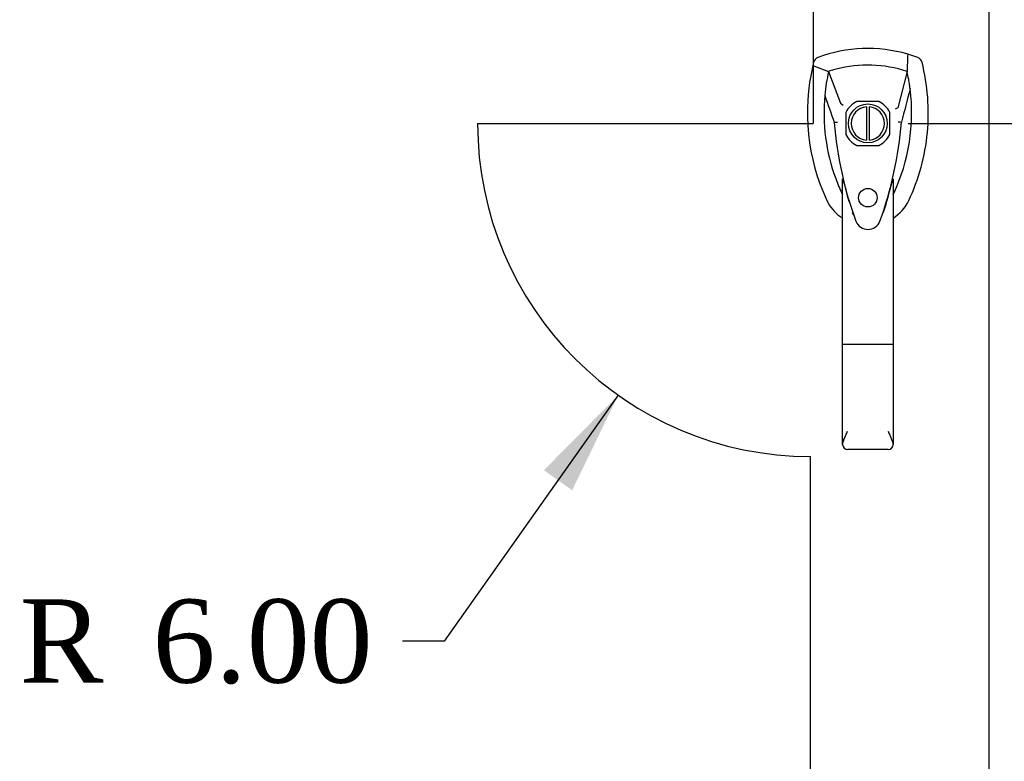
# Model space of a CAD drawing. Header units: inches. Extents: x 1 to 359, y -2 to 239.
# Tile 5 of 57: x 94 to 112, y 115 to 129. Entities that reach past the tile are written whole.
import ezdxf
from ezdxf.enums import TextEntityAlignment as Align
from ezdxf.lldxf.tags import DXFTag

# ---------------------------------------------------------------- set-up
doc = ezdxf.new("R2010")
doc.units = ezdxf.units.IN
doc.header["$MEASUREMENT"] = 0
for name, color, linetype in [('COM71137-8', 7, 'Continuous'), ('Default', 7, 'Continuous'), ('DV1_Default', 7, 'Continuous'), ('GSK11033', 7, 'Continuous'), ('HAN13060', 7, 'Continuous')]:
    doc.layers.add(name, color=color, linetype=linetype)
doc.styles.add('SEACAD_Times_New_Roman', font='times.ttf')
tags = doc.linetypes.add('HIDDEN2', pattern=[0.1875, 0.125, -0.0625]).pattern_tags.tags
tags[6:7] = [DXFTag(74, 4), DXFTag(75, 0), DXFTag(340, '0'), DXFTag(46, 0.0), DXFTag(50, 0.0), DXFTag(44, 0.0), DXFTag(45, 0.0)]
tags[4:5] = [DXFTag(74, 4), DXFTag(75, 0), DXFTag(340, '0'), DXFTag(46, 0.0), DXFTag(50, 0.0), DXFTag(44, 0.0), DXFTag(45, 0.0)]
doc.dimstyles.new('HAMMOND_(STH_-_300x200)', dxfattribs={"dimtxt": 1.5, "dimasz": 1.875, "dimexe": 0.75, "dimexo": 0.75, "dimgap": 0.375, "dimtad": 0, "dimtih": 1, "dimtoh": 1, "dimzin": 0, "dimdsep": 46, "dimtxsty": 'SEACAD_Times_New_Roman', "dimblk1": '_SE_FILLED', "dimblk2": '_SE_FILLED', "dimsah": 1, "dimcen": 0.75, "dimadec": 0, "dimazin": 0, "dimtfac": 0.8, "dimtofl": 0, "dimtmove": 0, "dimatfit": 3, "dimfxl": 0, "dimtolj": 1, "dimtzin": 0, "dimarcsym": 0})

# ---------------------------------------------------------------- blocks, each defined once
blk = doc.blocks.new('DMBLK1119')
at = {"layer": 'Default', "linetype": 'Continuous'}
for points in [[(122.695, 144.799), (122.382, 146.674), (122.07, 144.799)], [(122.695, 128.579), (122.07, 128.579), (122.382, 126.704)]]:
    blk.add_hatch(color=7, dxfattribs=at).paths.add_polyline_path(points)
at = {"layer": 'Default', "color": 7, "linetype": 'Continuous'}
for p, q in [((114.915, 146.674), (123.132, 146.674)), ((122.382, 146.674), (122.382, 137.964)), ((122.382, 135.939), (122.382, 126.704)), ((110.108, 126.704), (123.132, 126.704))]:
    blk.add_line(p, q, dxfattribs=at)
at = {"layer": 'Default', "color": 7, "linetype": 'Continuous', "style": 'SEACAD_Times_New_Roman'}
blk.add_text('19.97', height=1.5, dxfattribs=at).set_placement((119.823, 137.439), align=Align.TOP_LEFT)
blk = doc.blocks.new('_SE_FILLED')
at = {"color": 0}
blk.add_line((0, 0), (-1, 0), dxfattribs=at)
blk.add_solid([(0, 0), (-1, -0.1665), (-1, 0.1665), (0, 0)], dxfattribs=at)
blk = doc.blocks.new('DMBLK1121')
at = {"layer": 'Default', "linetype": 'Continuous'}
blk.add_hatch(color=7, dxfattribs=at).paths.add_polyline_path([(104.056, 120.096), (104.884, 121.807), (103.546, 120.457)])
at = {"layer": 'Default', "color": 7, "linetype": 'Continuous'}
for p, q in [((104.884, 121.807), (101.75, 117.38)), ((101.75, 117.38), (101, 117.38))]:
    blk.add_line(p, q, dxfattribs=at)
at = {"layer": 'Default', "color": 7, "linetype": 'Continuous', "style": 'SEACAD_Times_New_Roman'}
for s, p in [('6.00', (96.494, 118.13)), ('R', (94.101, 118.13))]:
    blk.add_text(s, height=1.5, dxfattribs=at).set_placement(p, align=Align.TOP_LEFT)

msp = doc.modelspace()

# ---------------------------------------------------------------- linework, layer by layer
at = {"layer": 'COM71137-8', "color": 7, "linetype": 'HIDDEN2'}
for p, q in [((109.582, 127.099), (109.183, 127.099)), ((108.987, 126.903), (108.987, 126.504)), ((109.778, 126.504), (109.778, 126.903)), ((109.183, 126.308), (109.582, 126.308))]:
    msp.add_line(p, q, dxfattribs=at)
msp.add_circle((109.383, 125.366), 0.167, dxfattribs=at)
for start, end in [(116.7758, 153.2242), (26.7758, 63.2242), (206.7758, 243.2242), (296.7758, 333.2242)]:
    msp.add_arc((109.383, 126.704), 0.443, start, end, dxfattribs=at)
at = {"layer": 'DV1_Default', "color": 7, "linetype": 'HIDDEN2'}
for p, q in [((108.4, 132.703), (108.4, 126.704)), ((102.351, 126.704), (108.4, 126.704)), ((108.351, 89.141), (108.351, 120.704))]:
    msp.add_line(p, q, dxfattribs=at)
msp.add_arc((108.351, 126.704), 6, 180, 270, dxfattribs=at)
at = {"layer": 'GSK11033', "color": 7, "linetype": 'HIDDEN2'}
msp.add_line((111.568, 90.016), (111.568, 163.391), dxfattribs=at)
at = {"layer": 'HAN13060', "color": 7, "linetype": 'Continuous'}
for p, q in [((110.281, 127.892), (110.101, 127.952)), ((108.406, 127.806), (108.392, 127.747)), ((108.392, 127.747), (108.675, 127.641)), ((108.675, 127.641), (108.891, 127.07)), ((110.09, 127.641), (109.926, 126.986)), ((108.891, 127.07), (108.937, 127.035)), ((109.358, 127.002), (109.358, 126.405)), ((109.408, 127.002), (109.408, 126.405)), ((108.777, 126.72), (108.777, 126.72)), ((109.988, 126.724), (109.988, 126.724)), ((108.928, 122.726), (108.928, 125.704)), ((109.838, 125.704), (109.838, 122.726)), ((109.838, 125.424), (109.862, 125.47)), ((109.121, 125.063), (109.125, 125.055)), ((109.601, 124.941), (109.607, 124.954)), ((108.928, 120.919), (108.928, 122.726)), ((109.748, 122.721), (109.018, 122.721)), ((109.838, 122.726), (109.838, 120.919)), ((109.748, 120.829), (109.018, 120.829))]:
    msp.add_line(p, q, dxfattribs=at)
msp.add_circle((109.383, 126.704), 0.35, dxfattribs=at)
for centre, radius, start, end in [((109.383, 125.469), 2.585, 73.8589, 110.3492), ((112.014, 126.894), 3.721, 166.7532, 205.1027), ((109.383, 125.469), 2.285, 71.9657, 104.4503), ((112.014, 126.894), 3.421, 167.3846, 174.7018), ((109.383, 125.469), 2.285, 106.8385, 108.0343), ((109.383, 125.469), 2.285, 104.4503, 106.8385), ((106.751, 126.894), 3.421, 10.1138, 12.6154), ((106.751, 126.894), 3.421, 8.519, 10.1138), ((106.751, 126.894), 3.421, 7.2824, 8.519), ((112.014, 126.894), 3.421, 174.7018, 200.2077), ((106.751, 126.894), 3.421, 334.8973, 7.2824), ((109.383, 126.704), 0.3, 94.7802, 265.2198), ((109.383, 126.704), 0.3, 274.7802, 85.2198), ((122.747, 100.276), 29.627, 115.6418, 115.7539), ((108.866, 125.373), 1.35, 91.2336, 93.7696), ((115.625, 127.29), 6.872, 184.7542, 199.9908), ((102.945, 127.32), 7.068, 340.3478, 355.1696), ((109.923, 125.935), 0.791, 85.3077, 89.6394), ((112.014, 126.894), 3.421, 200.2077, 205.1027), ((107.398, 125.099), 1.646, 10.2772, 21.6468), ((109.323, 125.634), 0.45, 205.1027, 208.4225), ((109.442, 125.634), 0.45, 331.5775, 334.8973), ((109.442, 125.634), 0.75, 301.8486, 334.8973), ((109.323, 125.634), 0.75, 233.4788, 238.1514), ((109.384, 125.029), 0.234, 202.2802, 338.2167), ((109.018, 120.919), 0.0903, 180.0017, 181.1154), ((109.018, 120.919), 0.09, 181.1172, 270), ((109.748, 120.919), 0.09, 270, 358.8828), ((109.747, 120.919), 0.0903, 358.8846, 359.9983)]:
    msp.add_arc(centre, radius, start, end, dxfattribs=at)
for points in [[(110.101, 127.952), (110.097, 127.848), (110.094, 127.745), (110.09, 127.641)], [(108.484, 127.892), (108.446, 127.878), (108.416, 127.845), (108.406, 127.806)], [(110.359, 127.806), (110.349, 127.845), (110.319, 127.878), (110.281, 127.892)], [(108.607, 127.21), (108.664, 127.047), (108.72, 126.883), (108.777, 126.72)], [(110.145, 127.328), (110.093, 127.127), (110.04, 126.925), (109.988, 126.724)], [(108.644, 125.315), (108.697, 125.203), (108.778, 125.104), (108.877, 125.031)], [(109.048, 125.29), (109.037, 125.324), (109.027, 125.358), (109.018, 125.393)], [(109.748, 125.391), (109.72, 125.294), (109.69, 125.198), (109.659, 125.102)], [(109.122, 125.063), (109.117, 125.076), (109.113, 125.088), (109.109, 125.101)]]:
    msp.add_open_spline(points, degree=3, dxfattribs=at)
for points, knots in [([(110.121, 125.315), (110.302, 125.7), (110.415, 126.117), (110.496, 126.963), (110.463, 127.393), (110.359, 127.806)], [0, 0, 0, 0, 0.5, 0.5, 1, 1, 1, 1]), ([(109.748, 125.391), (109.764, 125.449), (109.78, 125.506), (109.803, 125.591), (109.811, 125.62), (109.822, 125.661), (109.826, 125.674), (109.832, 125.692), (109.834, 125.698), (109.837, 125.705), (109.838, 125.707), (109.838, 125.704)], [0, 0, 0, 0, 0.5, 0.5, 0.75, 0.75, 0.875, 0.875, 0.9375, 0.9375, 1, 1, 1, 1]), ([(109.018, 122.721), (109.012, 122.721), (109.006, 122.721), (108.994, 122.721), (108.989, 122.721), (108.978, 122.721), (108.973, 122.722), (108.963, 122.722), (108.958, 122.722), (108.946, 122.723), (108.939, 122.724), (108.932, 122.725), (108.931, 122.725), (108.928, 122.726), (108.928, 122.726), (108.928, 122.726)], [0, 0, 0, 0, 0.125, 0.125, 0.25, 0.25, 0.375, 0.375, 0.5, 0.5, 0.75, 0.75, 0.875, 0.875, 1, 1, 1, 1]), ([(109.838, 122.726), (109.838, 122.726), (109.837, 122.726), (109.835, 122.725), (109.833, 122.725), (109.826, 122.724), (109.82, 122.723), (109.807, 122.722), (109.803, 122.722), (109.793, 122.722), (109.788, 122.721), (109.777, 122.721), (109.771, 122.721), (109.759, 122.721), (109.754, 122.721), (109.748, 122.721)], [0, 0, 0, 0, 0.125, 0.125, 0.25, 0.25, 0.5, 0.5, 0.625, 0.625, 0.75, 0.75, 0.875, 0.875, 1, 1, 1, 1]), ([(108.928, 120.917), (108.928, 120.932), (108.932, 120.949), (108.94, 120.977), (108.944, 120.987), (108.951, 121.006), (108.955, 121.016), (108.968, 121.047), (108.977, 121.068), (108.992, 121.102), (108.997, 121.113), (109.007, 121.136), (109.013, 121.148), (109.018, 121.16)], [0, 0, 0, 0, 0.25, 0.25, 0.375, 0.375, 0.5, 0.5, 0.75, 0.75, 0.875, 0.875, 1, 1, 1, 1]), ([(109.748, 121.16), (109.753, 121.148), (109.758, 121.136), (109.768, 121.113), (109.773, 121.102), (109.788, 121.068), (109.798, 121.047), (109.81, 121.016), (109.814, 121.006), (109.822, 120.987), (109.825, 120.977), (109.834, 120.949), (109.837, 120.932), (109.838, 120.917)], [0, 0, 0, 0, 0.125, 0.125, 0.25, 0.25, 0.5, 0.5, 0.625, 0.625, 0.75, 0.75, 1, 1, 1, 1])]:
    msp.add_open_spline(points, degree=3, knots=knots, dxfattribs=at)

# ---------------------------------------------------------------- dimensions: what is measured, and where the dimension line sits
at = {"layer": 'Default', "color": 7, "linetype": 'Continuous'}
dim = msp.add_linear_dim(base=(122.382, 126.704), p1=(114.165, 146.674), p2=(109.358, 126.704), angle=90, text='\\A1;<>', dimstyle='HAMMOND_(STH_-_300x200)', dxfattribs=at)
dim.commit()
dim.dimension.update_dxf_attribs({"geometry": 'DMBLK1119', "text_midpoint": (122.382, 136.689), "dimtype": 160})
dim = msp.add_radius_dim(center=(108.351, 126.704), mpoint=(104.884, 121.807), text='\\A1;<>', dimstyle='HAMMOND_(STH_-_300x200)', dxfattribs=at)
dim.commit()
dim.dimension.update_dxf_attribs({"geometry": 'DMBLK1121', "text_midpoint": (101, 117.38), "dimtype": 164})

doc.saveas('drawing.dxf')
